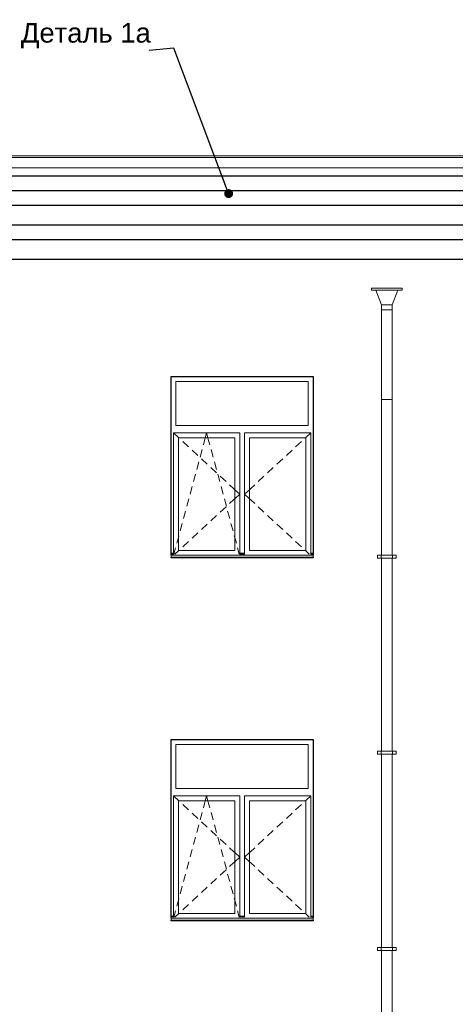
# Model space of a CAD drawing. Header units: millimetres. Extents: x -15683 to 202647, y -7448 to 20513.
# Tile 32 of 114: x 65547 to 69990, y 8572 to 18609. Entities that reach past the tile are written whole.
import ezdxf

# ---------------------------------------------------------------- set-up
doc = ezdxf.new("R2010")
doc.units = ezdxf.units.MM
doc.header["$MEASUREMENT"] = 0
doc.set_wipeout_variables(frame=1)
doc.linetypes.add('Wipeout_Contour', pattern=[1000, 0, -1000])
for name, color, linetype in [('1 Молдинги', 7, 'Continuous'), ('Новый_1 ВОДОСТОК', 7, 'Continuous'), ('Новый_Фартук парапета', 7, 'Continuous'), ('Окна Archicad', 7, 'Continuous')]:
    doc.layers.add(name, color=color, linetype=linetype)
for name, color, linetype, lineweight in [('1 Молдинги_Ном._пера__21', 7, 'Continuous', 30), ('Аннотация - Выносная Надпись.Фасад фрагмент_Ном._пера__1', 7, 'Continuous', 15), ('Новый_1 ВОДОСТОК_Ном._пера__141', 7, 'Continuous', 20), ('Новый_Фартук парапета_Ном._пера__1', 7, 'Continuous', 15), ('Окна Archicad_Ном._пера__1', 7, 'Continuous', 15), ('Окна Archicad_Ном._пера__21', 7, 'Continuous', 30)]:
    doc.layers.add(name, color=color, linetype=linetype, lineweight=lineweight)
doc.styles.add('СГЕНЕРИР_СТИЛЬ_1', font='arial.ttf')
doc.dimstyles.new('СГЕНЕРИР_СТИЛЬ__2', dxfattribs={"dimtxt": 0.18, "dimasz": 182.4, "dimexe": 0.18, "dimexo": 0.0625, "dimgap": 0, "dimtad": 0, "dimtih": 1, "dimtoh": 1, "dimdec": 4, "dimzin": 0, "dimdsep": 46, "dimcen": 0.09, "dimadec": 0, "dimazin": 0, "dimtfac": 1, "dimtdec": 4, "dimtmove": 0, "dimatfit": 3, "dimldrblk": 'ARROWHEAD_11', "dimfxl": 1, "dimtolj": 1, "dimtzin": 0, "dimarcsym": 0})

# ---------------------------------------------------------------- blocks, each defined once
blk = doc.blocks.new('Элемент Разреза_83_2', base_point=(63924, 4722))
at = {"layer": 'Окна Archicad_Ном._пера__1', "color": 7, "linetype": 'Continuous', "lineweight": 15}
for p, q in [((67141, 10772), (67141, 11222)), ((67141, 11222), (68491, 11222)), ((68491, 11222), (68491, 10772)), ((68491, 10772), (67141, 10772)), ((67116, 10697), (67116, 10647)), ((67791, 10697), (67116, 10697)), ((67116, 10697), (67170, 10647)), ((67116, 10647), (67116, 9497)), ((67166, 9497), (67166, 10647)), ((67166, 10647), (67741, 10647)), ((67170, 10647), (67175, 10642)), ((67433, 10619), (67440, 10647)), ((67440, 10647), (67453, 10697)), ((67467, 10647), (67453, 10697)), ((67474, 10619), (67467, 10647)), ((67741, 10647), (67741, 9497)), ((67791, 10647), (67791, 10697)), ((67791, 9497), (67791, 10647)), ((67841, 10697), (67841, 10647)), ((68516, 10697), (67841, 10697)), ((67841, 10647), (67841, 9497)), ((67891, 9497), (67891, 10647)), ((67891, 10647), (68466, 10647)), ((68462, 10647), (68457, 10642)), ((68516, 10697), (68462, 10647)), ((68466, 10647), (68466, 9497)), ((68516, 10647), (68516, 10697)), ((68516, 9497), (68516, 10647)), ((67211, 10608), (67270, 10554)), ((67421, 10576), (67433, 10619)), ((67486, 10576), (67474, 10619)), ((68421, 10608), (68362, 10554)), ((67307, 10520), (67365, 10466)), ((67387, 10451), (67408, 10528)), ((67520, 10451), (67499, 10528)), ((68325, 10520), (68267, 10466)), ((67353, 10325), (67374, 10402)), ((67402, 10432), (67461, 10377)), ((67498, 10343), (67556, 10289)), ((67554, 10325), (67533, 10402)), ((68134, 10343), (68076, 10289)), ((68230, 10432), (68171, 10377)), ((67319, 10200), (67340, 10277)), ((67588, 10200), (67567, 10277)), ((67593, 10255), (67652, 10201)), ((68039, 10255), (67980, 10201)), ((67285, 10074), (67306, 10151)), ((67622, 10074), (67601, 10151)), ((67688, 10167), (67732, 10126)), ((67944, 10167), (67900, 10126)), ((67732, 10126), (67741, 10118)), ((67741, 10118), (67791, 10072)), ((67741, 10025), (67791, 10072)), ((67891, 10118), (67841, 10072)), ((67891, 10025), (67841, 10072)), ((67900, 10126), (67891, 10118)), ((67252, 9949), (67272, 10026)), ((67593, 9888), (67652, 9943)), ((67655, 9949), (67635, 10026)), ((67688, 9977), (67732, 10017)), ((67732, 10017), (67741, 10025)), ((67900, 10017), (67891, 10025)), ((67944, 9977), (67900, 10017)), ((68039, 9888), (67980, 9943)), ((67218, 9823), (67238, 9900)), ((67498, 9800), (67556, 9854)), ((67689, 9823), (67668, 9900)), ((68134, 9800), (68076, 9854)), ((67184, 9698), (67205, 9775)), ((67402, 9712), (67461, 9766)), ((67723, 9698), (67702, 9775)), ((68230, 9712), (68171, 9766)), ((67166, 9632), (67171, 9649)), ((67307, 9623), (67365, 9678)), ((67741, 9632), (67736, 9649)), ((68325, 9623), (68267, 9678)), ((67150, 9572), (67166, 9632)), ((67211, 9535), (67270, 9589)), ((67757, 9572), (67741, 9632)), ((68421, 9535), (68362, 9589)), ((67091, 9472), (67116, 9472)), ((67091, 9462), (67116, 9462)), ((67091, 9452), (67091, 9450)), ((67091, 9450), (67091, 9430)), ((67091, 9450), (68541, 9450)), ((67116, 9497), (67116, 9460)), ((67120, 9460), (67137, 9524)), ((67131, 9460), (67170, 9497)), ((67741, 9497), (67166, 9497)), ((67170, 9497), (67175, 9501)), ((67787, 9460), (67770, 9524)), ((67791, 9460), (67791, 9497)), ((67791, 9472), (67841, 9472)), ((67791, 9462), (67841, 9462)), ((67841, 9497), (67841, 9460)), ((68466, 9497), (67891, 9497)), ((68462, 9497), (68457, 9501)), ((68501, 9460), (68462, 9497)), ((68516, 9460), (68516, 9497)), ((68516, 9472), (68541, 9472)), ((68516, 9462), (68541, 9462)), ((68541, 9452), (68541, 9450)), ((68541, 9450), (68541, 9430)), ((67091, 9430), (68541, 9430))]:
    blk.add_line(p, q, dxfattribs=at)
at = {"layer": 'Окна Archicad_Ном._пера__21', "color": 7, "linetype": 'Continuous', "lineweight": 30}
for p, q in [((67091, 11272), (68541, 11272)), ((67091, 9452), (67091, 11272)), ((68541, 11272), (68541, 9452)), ((67091, 9422), (67091, 9430)), ((68541, 9422), (67091, 9422)), ((68541, 9430), (68541, 9422))]:
    blk.add_line(p, q, dxfattribs=at)
blk = doc.blocks.new('Элемент Разреза_97_2', base_point=(63924, 4722))
at = {"layer": 'Окна Archicad_Ном._пера__1', "color": 7, "linetype": 'Continuous', "lineweight": 15}
for p, q in [((67141, 14472), (67141, 14922)), ((67141, 14922), (68491, 14922)), ((68491, 14922), (68491, 14472)), ((68491, 14472), (67141, 14472)), ((67116, 14397), (67116, 14347)), ((67791, 14397), (67116, 14397)), ((67116, 14397), (67170, 14347)), ((67440, 14347), (67453, 14397)), ((67467, 14347), (67453, 14397)), ((67791, 14347), (67791, 14397)), ((67841, 14397), (67841, 14347)), ((68516, 14397), (67841, 14397)), ((68516, 14397), (68462, 14347)), ((68516, 14347), (68516, 14397)), ((67116, 14347), (67116, 13197)), ((67166, 13197), (67166, 14347)), ((67166, 14347), (67741, 14347)), ((67170, 14347), (67175, 14342)), ((67211, 14308), (67270, 14254)), ((67421, 14276), (67433, 14319)), ((67433, 14319), (67440, 14347)), ((67474, 14319), (67467, 14347)), ((67486, 14276), (67474, 14319)), ((67741, 14347), (67741, 13197)), ((67791, 13197), (67791, 14347)), ((67841, 14347), (67841, 13197)), ((67891, 13197), (67891, 14347)), ((67891, 14347), (68466, 14347)), ((68421, 14308), (68362, 14254)), ((68462, 14347), (68457, 14342)), ((68466, 14347), (68466, 13197)), ((68516, 13197), (68516, 14347)), ((67307, 14220), (67365, 14166)), ((67387, 14151), (67408, 14228)), ((67520, 14151), (67499, 14228)), ((68325, 14220), (68267, 14166)), ((67353, 14025), (67374, 14102)), ((67402, 14132), (67461, 14077)), ((67554, 14025), (67533, 14102)), ((68230, 14132), (68171, 14077)), ((67319, 13900), (67340, 13977)), ((67498, 14043), (67556, 13989)), ((67588, 13900), (67567, 13977)), ((67593, 13955), (67652, 13901)), ((68039, 13955), (67980, 13901)), ((68134, 14043), (68076, 13989)), ((67285, 13774), (67306, 13851)), ((67622, 13774), (67601, 13851)), ((67688, 13867), (67732, 13826)), ((67944, 13867), (67900, 13826)), ((67732, 13826), (67741, 13818)), ((67741, 13818), (67791, 13772)), ((67741, 13725), (67791, 13772)), ((67891, 13818), (67841, 13772)), ((67891, 13725), (67841, 13772)), ((67900, 13826), (67891, 13818)), ((67252, 13649), (67272, 13726)), ((67655, 13649), (67635, 13726)), ((67688, 13677), (67732, 13717)), ((67732, 13717), (67741, 13725)), ((67900, 13717), (67891, 13725)), ((67944, 13677), (67900, 13717)), ((67218, 13523), (67238, 13600)), ((67498, 13500), (67556, 13554)), ((67593, 13588), (67652, 13643)), ((67689, 13523), (67668, 13600)), ((68039, 13588), (67980, 13643)), ((68134, 13500), (68076, 13554)), ((67184, 13398), (67205, 13475)), ((67402, 13412), (67461, 13466)), ((67723, 13398), (67702, 13475)), ((68230, 13412), (68171, 13466)), ((67307, 13323), (67365, 13378)), ((68325, 13323), (68267, 13378)), ((67150, 13272), (67166, 13332)), ((67166, 13332), (67171, 13349)), ((67211, 13235), (67270, 13289)), ((67741, 13332), (67736, 13349)), ((67757, 13272), (67741, 13332)), ((68421, 13235), (68362, 13289)), ((67091, 13172), (67116, 13172)), ((67091, 13162), (67116, 13162)), ((67091, 13152), (67091, 13150)), ((67091, 13150), (67091, 13130)), ((67091, 13150), (68541, 13150)), ((67116, 13197), (67116, 13160)), ((67120, 13160), (67137, 13224)), ((67131, 13160), (67170, 13197)), ((67741, 13197), (67166, 13197)), ((67170, 13197), (67175, 13201)), ((67787, 13160), (67770, 13224)), ((67791, 13160), (67791, 13197)), ((67791, 13172), (67841, 13172)), ((67791, 13162), (67841, 13162)), ((67841, 13197), (67841, 13160)), ((68466, 13197), (67891, 13197)), ((68462, 13197), (68457, 13201)), ((68501, 13160), (68462, 13197)), ((68516, 13160), (68516, 13197)), ((68516, 13172), (68541, 13172)), ((68516, 13162), (68541, 13162)), ((68541, 13152), (68541, 13150)), ((68541, 13150), (68541, 13130)), ((67091, 13130), (68541, 13130))]:
    blk.add_line(p, q, dxfattribs=at)
at = {"layer": 'Окна Archicad_Ном._пера__21', "color": 7, "linetype": 'Continuous', "lineweight": 30}
for p, q in [((67091, 14972), (68541, 14972)), ((67091, 13152), (67091, 14972)), ((68541, 14972), (68541, 13152)), ((67091, 13122), (67091, 13130)), ((68541, 13122), (67091, 13122)), ((68541, 13130), (68541, 13122))]:
    blk.add_line(p, q, dxfattribs=at)
blk = doc.blocks.new('Элемент Разреза_135_2', base_point=(63924, 4722))
at = {"layer": 'Новый_1 ВОДОСТОК_Ном._пера__141', "color": 7, "linetype": 'Continuous', "lineweight": 20}
for p, q in [((69137, 15872), (69447, 15872)), ((69137, 15872), (69137, 15852)), ((69447, 15852), (69447, 15872)), ((69137, 15852), (69447, 15852)), ((69180, 15852), (69237, 15702)), ((69347, 15702), (69404, 15852)), ((69237, 15702), (69347, 15702)), ((69237, 15702), (69237, 15652)), ((69347, 15652), (69347, 15702)), ((69237, 15652), (69237, 15061)), ((69237, 15652), (69347, 15652)), ((69347, 15652), (69347, 15061)), ((69237, 15061), (69237, 14847)), ((69347, 15061), (69347, 14847)), ((69237, 14847), (69237, 14737)), ((69347, 14847), (69347, 14737)), ((69237, 14737), (69237, 13151)), ((69241, 14737), (69237, 14737)), ((69253, 14737), (69241, 14737)), ((69271, 14737), (69253, 14737)), ((69292, 14737), (69271, 14737)), ((69313, 14737), (69292, 14737)), ((69331, 14737), (69313, 14737)), ((69343, 14737), (69331, 14737)), ((69347, 14737), (69343, 14737)), ((69347, 14737), (69347, 13151)), ((69197, 13151), (69235, 13151)), ((69197, 13121), (69197, 13151)), ((69235, 13151), (69239, 13151)), ((69235, 13121), (69235, 13151)), ((69239, 13151), (69252, 13151)), ((69252, 13151), (69270, 13151)), ((69270, 13151), (69292, 13151)), ((69292, 13151), (69314, 13151)), ((69314, 13151), (69332, 13151)), ((69332, 13151), (69345, 13151)), ((69345, 13151), (69349, 13151)), ((69349, 13151), (69387, 13151)), ((69349, 13121), (69349, 13151)), ((69387, 13121), (69387, 13151)), ((69197, 13121), (69235, 13121)), ((69235, 13121), (69239, 13121)), ((69237, 13121), (69237, 11151)), ((69239, 13121), (69252, 13121)), ((69252, 13121), (69270, 13121)), ((69270, 13121), (69292, 13121)), ((69292, 13121), (69314, 13121)), ((69314, 13121), (69332, 13121)), ((69332, 13121), (69345, 13121)), ((69345, 13121), (69349, 13121)), ((69347, 13121), (69347, 11151)), ((69349, 13121), (69387, 13121)), ((69197, 11151), (69235, 11151)), ((69197, 11121), (69197, 11151)), ((69235, 11151), (69239, 11151)), ((69235, 11121), (69235, 11151)), ((69239, 11151), (69252, 11151)), ((69252, 11151), (69270, 11151)), ((69270, 11151), (69292, 11151)), ((69292, 11151), (69314, 11151)), ((69314, 11151), (69332, 11151)), ((69332, 11151), (69345, 11151)), ((69345, 11151), (69349, 11151)), ((69349, 11151), (69387, 11151)), ((69349, 11121), (69349, 11151)), ((69387, 11121), (69387, 11151)), ((69197, 11121), (69235, 11121)), ((69235, 11121), (69239, 11121)), ((69237, 11121), (69237, 9151)), ((69239, 11121), (69252, 11121)), ((69252, 11121), (69270, 11121)), ((69270, 11121), (69292, 11121)), ((69292, 11121), (69314, 11121)), ((69314, 11121), (69332, 11121)), ((69332, 11121), (69345, 11121)), ((69345, 11121), (69349, 11121)), ((69347, 11121), (69347, 9151)), ((69349, 11121), (69387, 11121)), ((69197, 9151), (69235, 9151)), ((69197, 9121), (69197, 9151)), ((69235, 9151), (69239, 9151)), ((69235, 9121), (69235, 9151)), ((69239, 9151), (69252, 9151)), ((69252, 9151), (69270, 9151)), ((69270, 9151), (69292, 9151)), ((69292, 9151), (69314, 9151)), ((69314, 9151), (69332, 9151)), ((69332, 9151), (69345, 9151)), ((69345, 9151), (69349, 9151)), ((69349, 9151), (69387, 9151)), ((69349, 9121), (69349, 9151)), ((69387, 9121), (69387, 9151)), ((69197, 9121), (69235, 9121)), ((69235, 9121), (69239, 9121)), ((69237, 9121), (69237, 7151)), ((69239, 9121), (69252, 9121)), ((69252, 9121), (69270, 9121)), ((69270, 9121), (69292, 9121)), ((69292, 9121), (69314, 9121)), ((69314, 9121), (69332, 9121)), ((69332, 9121), (69345, 9121)), ((69345, 9121), (69349, 9121)), ((69347, 9121), (69347, 7151)), ((69349, 9121), (69387, 9121)), ((69197, 7151), (69235, 7151)), ((69197, 7121), (69197, 7151)), ((69235, 7151), (69239, 7151)), ((69235, 7121), (69235, 7151)), ((69239, 7151), (69252, 7151)), ((69252, 7151), (69270, 7151)), ((69270, 7151), (69292, 7151)), ((69292, 7151), (69314, 7151)), ((69314, 7151), (69332, 7151)), ((69332, 7151), (69345, 7151)), ((69345, 7151), (69349, 7151)), ((69349, 7151), (69387, 7151)), ((69349, 7121), (69349, 7151)), ((69387, 7121), (69387, 7151)), ((69197, 7121), (69235, 7121)), ((69235, 7121), (69239, 7121)), ((69237, 7121), (69237, 5151)), ((69239, 7121), (69252, 7121)), ((69252, 7121), (69270, 7121)), ((69270, 7121), (69292, 7121)), ((69292, 7121), (69314, 7121)), ((69314, 7121), (69332, 7121)), ((69332, 7121), (69345, 7121)), ((69345, 7121), (69349, 7121)), ((69347, 7121), (69347, 5151)), ((69349, 7121), (69387, 7121)), ((69197, 5151), (69235, 5151)), ((69197, 5121), (69197, 5151)), ((69197, 5121), (69235, 5121)), ((69235, 5151), (69239, 5151)), ((69235, 5121), (69235, 5151)), ((69235, 5121), (69239, 5121)), ((69237, 5121), (69237, 5021)), ((69239, 5151), (69252, 5151)), ((69239, 5121), (69252, 5121)), ((69252, 5151), (69270, 5151)), ((69252, 5121), (69270, 5121)), ((69270, 5151), (69292, 5151)), ((69270, 5121), (69292, 5121)), ((69292, 5151), (69314, 5151)), ((69292, 5121), (69314, 5121)), ((69314, 5151), (69332, 5151)), ((69314, 5121), (69332, 5121)), ((69332, 5151), (69345, 5151)), ((69332, 5121), (69345, 5121)), ((69345, 5151), (69349, 5151)), ((69345, 5121), (69349, 5121)), ((69347, 5121), (69347, 5021)), ((69349, 5151), (69387, 5151)), ((69349, 5121), (69349, 5151)), ((69349, 5121), (69387, 5121)), ((69387, 5121), (69387, 5151)), ((69241, 5021), (69237, 5021)), ((69237, 5021), (69237, 4921)), ((69253, 5021), (69241, 5021)), ((69271, 5021), (69253, 5021)), ((69292, 5021), (69271, 5021)), ((69313, 5021), (69292, 5021)), ((69331, 5021), (69313, 5021)), ((69343, 5021), (69331, 5021)), ((69347, 5021), (69343, 5021)), ((69347, 5021), (69347, 4921)), ((69237, 4921), (69237, 4815)), ((69253, 4937), (69241, 4930)), ((69271, 4942), (69253, 4937)), ((69292, 4944), (69271, 4942)), ((69313, 4942), (69292, 4944)), ((69331, 4937), (69313, 4942)), ((69343, 4930), (69331, 4937)), ((69347, 4921), (69347, 4815)), ((69241, 4830), (69237, 4815)), ((69253, 4843), (69241, 4830)), ((69271, 4851), (69253, 4843)), ((69292, 4854), (69271, 4851)), ((69313, 4851), (69292, 4854)), ((69331, 4843), (69313, 4851)), ((69343, 4830), (69331, 4843)), ((69347, 4815), (69343, 4830)), ((69237, 4815), (69241, 4800)), ((69241, 4800), (69253, 4788)), ((69253, 4788), (69271, 4779)), ((69271, 4779), (69292, 4776)), ((69292, 4776), (69313, 4779)), ((69313, 4779), (69331, 4788)), ((69331, 4788), (69343, 4800)), ((69343, 4800), (69347, 4815))]:
    blk.add_line(p, q, dxfattribs=at)
blk = doc.blocks.new('Элемент Разреза_154_2', base_point=(63924, 4722))
at = {"layer": 'Новый_Фартук парапета_Ном._пера__1', "color": 7, "linetype": 'Continuous', "lineweight": 15}
for p, q in [((77841, 17204), (35461, 17204)), ((77841, 17222), (35480, 17222)), ((77421, 17099), (35461, 17099))]:
    blk.add_line(p, q, dxfattribs=at)
blk = doc.blocks.new('Элемент Разреза_158_2', base_point=(63924, 4722))
at = {"layer": '1 Молдинги_Ном._пера__21', "color": 7, "linetype": 'Continuous', "lineweight": 30}
for p, q in [((77421, 17014), (35890, 17014)), ((77471, 16864), (35890, 16864)), ((77521, 16714), (35890, 16714)), ((77571, 16514), (35890, 16514)), ((77691, 16364), (35890, 16364)), ((77741, 16164), (35890, 16164))]:
    blk.add_line(p, q, dxfattribs=at)
blk = doc.blocks.new('ARROWHEAD_11')
at = {"color": 0, "linetype": 'Continuous', "lineweight": 0}
blk.add_line((0, 0), (-1, 0), dxfattribs=at)
at = {"color": 0, "linetype": 'Continuous', "lineweight": 0, "const_width": 0.25, "flags": 128}
blk.add_lwpolyline([(-0.125, 0, 1), (0.125, 0, 1)], format="xyb", close=True, dxfattribs=at)

msp = doc.modelspace()

# ---------------------------------------------------------------- block references
at = {"layer": '1 Молдинги', "lineweight": 0}
msp.add_blockref('Элемент Разреза_158_2', (63923.8, 4721.7), dxfattribs=at)
at = {"layer": 'Новый_1 ВОДОСТОК', "lineweight": 0}
msp.add_blockref('Элемент Разреза_135_2', (63923.8, 4721.7), dxfattribs=at)
at = {"layer": 'Новый_Фартук парапета', "lineweight": 0}
msp.add_blockref('Элемент Разреза_154_2', (63923.8, 4721.7), dxfattribs=at)
at = {"layer": 'Окна Archicad', "lineweight": 0}
for name in ['Элемент Разреза_97_2', 'Элемент Разреза_83_2']:
    msp.add_blockref(name, (63923.8, 4721.7), dxfattribs=at)

# ---------------------------------------------------------------- wipeouts: each hides what was drawn before it
at = {"color": 7, "linetype": 'Wipeout_Contour', "lineweight": 15, "ltscale": 274978.746339}
msp.add_wipeout([(65577.4, 18608.9), (66866, 18608.9), (66866, 18294.6), (65577.4, 18294.6)], dxfattribs=at).dxf.layer = 'Аннотация - Выносная Надпись.Фасад фрагмент_Ном._пера__1'

# ---------------------------------------------------------------- next in the draw order: texts
at = {"layer": 'Аннотация - Выносная Надпись.Фасад фрагмент_Ном._пера__1', "color": 7, "linetype": 'Continuous', "lineweight": 15, "insert": (66221.7, 18317.3), "char_height": 200, "attachment_point": 8, "style": 'СГЕНЕРИР_СТИЛЬ_1'}
msp.add_mtext('\\A1;Деталь 1а', dxfattribs=at)

# ---------------------------------------------------------------- next in the draw order: leaders
at = {"layer": 'Аннотация - Выносная Надпись.Фасад фрагмент_Ном._пера__1', "color": 7, "linetype": 'Continuous', "lineweight": 15, "annotation_type": 0, "has_hookline": 1, "hookline_direction": 1, "text_width": 1313.1}
msp.add_leader([(67678.2, 16836.2), (67120.5, 18317.3), (66866, 18294.6)], dimstyle='СГЕНЕРИР_СТИЛЬ__2', dxfattribs=at)

doc.saveas('drawing.dxf')
